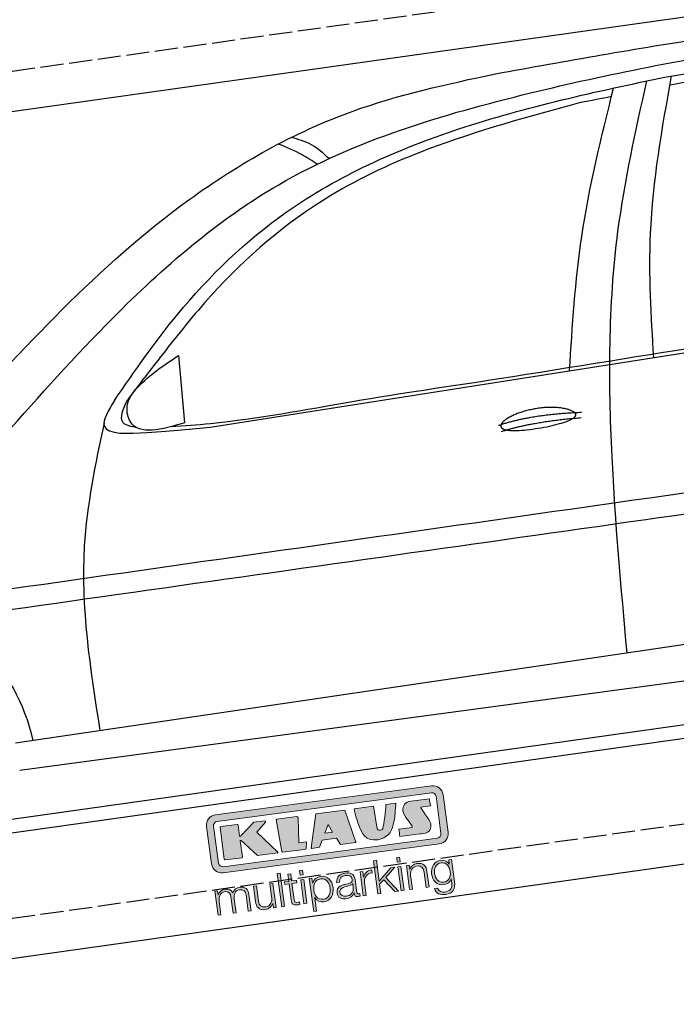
# Model space of a CAD drawing. Extents: x 524 to 6324, y 215 to 5723.
# Tile 3 of 5: x 2002 to 3424, y 1547 to 3680. Entities that reach past the tile are written whole.
import ezdxf

# ---------------------------------------------------------------- set-up
doc = ezdxf.new("R2010")
doc.units = 0
doc.header["$LTSCALE"] = 10
doc.header["$MEASUREMENT"] = 0
doc.linetypes.add('GEN3', pattern=[6.25, 5, -1.25])
doc.layers.get('0').update_dxf_attribs({"linetype": 'CONTINUOUS'})
doc.layers.add('3', color=6, linetype='GEN3')
doc.layers.add('CAR', color=1, linetype='CONTINUOUS')
doc.layers.add('AM_0', color=7, linetype='CONTINUOUS', lineweight=30)
doc.layers.add('Logo', color=7, linetype='CONTINUOUS', lineweight=25)

# ---------------------------------------------------------------- blocks, each defined once
blk = doc.blocks.new('KLAUS')
at = {"layer": 'Logo'}
h = blk.add_hatch(color=8, dxfattribs=at)
h.dxf.hatch_style = 2
edge = h.paths.add_edge_path()
edge.add_spline(control_points=[(3.6, 29.09), (2.88, 29.09), (2.3, 28.51), (2.3, 27.8), (2.3, 27.8), (2.3, 16.11), (2.3, 16.11), (2.3, 15.39), (2.88, 14.81), (3.6, 14.81), (3.6, 14.81), (71.16, 14.81), (71.16, 14.81), (71.88, 14.81), (72.46, 15.39), (72.46, 16.11), (72.46, 16.11), (72.46, 27.8), (72.46, 27.8), (72.46, 28.51), (71.88, 29.09), (71.16, 29.09), (71.16, 29.09), (3.6, 29.09), (3.6, 29.09), (3.6, 29.09), (3.6, 29.09), (3.6, 29.09)], knot_values=[0, 0, 0, 0, 1, 1, 1, 2, 2, 2, 3, 3, 3, 4, 4, 4, 5, 5, 5, 6, 6, 6, 7, 7, 7, 8, 8, 8, 9, 9, 9, 9], degree=3, periodic=0)
edge = h.paths.add_edge_path()
edge.add_spline(control_points=[(3.35, 31.23), (3.35, 31.23), (71.47, 31.23), (71.47, 31.23), (73.26, 31.23), (74.71, 29.77), (74.71, 27.99), (74.71, 27.99), (74.71, 16.17), (74.71, 16.17), (74.71, 14.38), (73.26, 12.93), (71.47, 12.93), (71.47, 12.93), (3.35, 12.93), (3.35, 12.93), (1.56, 12.93), (0.11, 14.38), (0.11, 16.17), (0.11, 16.17), (0.11, 27.99), (0.11, 27.99), (0.11, 29.77), (1.56, 31.23), (3.35, 31.23), (3.35, 31.23), (3.35, 31.23), (3.35, 31.23)], knot_values=[0, 0, 0, 0, 1, 1, 1, 2, 2, 2, 3, 3, 3, 4, 4, 4, 5, 5, 5, 6, 6, 6, 7, 7, 7, 8, 8, 8, 9, 9, 9, 9], degree=3, periodic=0)
h = blk.add_hatch(color=8, dxfattribs=at)
h.dxf.hatch_style = 2
edge = h.paths.add_edge_path()
edge.add_spline(control_points=[(4.5, 27.33), (4.5, 27.33), (9.7, 27.33), (9.7, 27.33), (9.84, 27.33), (9.96, 27.22), (9.96, 27.08), (9.96, 27.08), (9.96, 23.69), (9.96, 23.69), (9.96, 23.69), (9.94, 23.64), (10.04, 23.59), (10.14, 23.53), (10.2, 23.57), (10.2, 23.57), (10.2, 23.57), (10.51, 23.75), (10.51, 23.75), (10.51, 23.75), (14.94, 27.33), (14.94, 27.33), (14.94, 27.33), (18.41, 27.33), (18.41, 27.33), (18.41, 27.33), (18.49, 27.33), (18.56, 27.2), (18.65, 27.04), (18.53, 26.91), (18.53, 26.91), (18.53, 26.91), (15.49, 24.11), (15.49, 24.11), (15.49, 24.11), (21.14, 17.06), (21.14, 17.06), (21.14, 17.06), (21.13, 16.91), (21.13, 16.91), (21.08, 16.84), (20.99, 16.82), (20.99, 16.82), (20.99, 16.82), (14.7, 16.82), (14.7, 16.82), (14.7, 16.82), (10.26, 22.17), (10.26, 22.17), (10.26, 22.17), (10.19, 22.24), (10.08, 22.21), (9.97, 22.18), (9.96, 22.11), (9.96, 22.11), (9.96, 22.11), (9.96, 17.08), (9.96, 17.08), (9.96, 16.94), (9.84, 16.82), (9.7, 16.82), (9.7, 16.82), (4.5, 16.82), (4.5, 16.82), (4.36, 16.82), (4.25, 16.94), (4.25, 17.08), (4.25, 17.08), (4.25, 27.08), (4.25, 27.08), (4.25, 27.22), (4.36, 27.33), (4.5, 27.33), (4.5, 27.33), (4.5, 27.33), (4.5, 27.33)], knot_values=[0, 0, 0, 0, 1, 1, 1, 2, 2, 2, 3, 3, 3, 4, 4, 4, 5, 5, 5, 6, 6, 6, 7, 7, 7, 8, 8, 8, 9, 9, 9, 10, 10, 10, 11, 11, 11, 12, 12, 12, 13, 13, 13, 14, 14, 14, 15, 15, 15, 16, 16, 16, 17, 17, 17, 18, 18, 18, 19, 19, 19, 20, 20, 20, 21, 21, 21, 22, 22, 22, 23, 23, 23, 24, 24, 24, 25, 25, 25, 25], degree=3, periodic=0)
h = blk.add_hatch(color=8, dxfattribs=at)
h.dxf.hatch_style = 2
h.paths.add_polyline_path([(22.42, 17.06), (21.97, 27.15), (22.24, 27.33), (28.55, 27.33), (28.86, 26.97), (28.01, 19.08), (30.26, 19.07), (30.44, 18.95), (30.08, 16.95), (29.49, 16.82), (22.6, 16.82)])
h = blk.add_hatch(color=8, dxfattribs=at)
h.paths.add_polyline_path([(36.52, 21.01), (38.93, 21.01), (37.87, 23.57)])
h.paths.add_polyline_path([(34.52, 27.33), (43.65, 27.33), (45.76, 16.94), (45.57, 16.82), (40.83, 16.82), (39.89, 18.95), (35.42, 18.95), (34.27, 16.82), (31.78, 16.82), (31.66, 17)])
h = blk.add_hatch(color=8, dxfattribs=at)
h.dxf.hatch_style = 2
edge = h.paths.add_edge_path()
edge.add_spline(control_points=[(52.69, 27.32), (52.69, 27.32), (52.88, 20.14), (52.88, 20.14), (53.01, 19.89), (53.2, 19.77), (53.43, 19.71), (53.91, 19.59), (54.43, 19.57), (54.64, 20.03), (55.23, 21.34), (56.27, 25.45), (56.6, 27.33), (56.6, 27.33), (59.77, 27.33), (59.77, 27.33), (58.77, 23.9), (58.56, 16.82), (52.63, 16.76), (48.72, 16.72), (48.01, 19.35), (47.27, 22.24), (46.89, 23.68), (46.54, 27.33), (46.54, 27.33), (46.54, 27.33), (52.69, 27.32), (52.69, 27.32), (52.69, 27.32), (52.69, 27.32), (52.69, 27.32)], knot_values=[0, 0, 0, 0, 1, 1, 1, 2, 2, 2, 3, 3, 3, 4, 4, 4, 5, 5, 5, 6, 6, 6, 7, 7, 7, 8, 8, 8, 9, 9, 9, 10, 10, 10, 10], degree=3, periodic=0)
h = blk.add_hatch(color=8, dxfattribs=at)
h.dxf.hatch_style = 2
edge = h.paths.add_edge_path()
edge.add_spline(control_points=[(64.46, 27.33), (64.46, 27.33), (70.31, 27.33), (70.31, 27.33), (70.31, 26.52), (70.31, 26.02), (70.31, 25.12), (70.31, 25.12), (67.3, 25.12), (67.3, 25.12), (67.24, 25.04), (67.25, 25.11), (67.25, 24.91), (67.25, 24.88), (69.73, 20.38), (69.73, 19.57), (69.73, 16.4), (67.22, 16.81), (65.9, 16.82), (65.9, 16.82), (59.59, 16.82), (59.59, 16.82), (59.59, 17.76), (59.59, 18.23), (59.59, 19.14), (59.59, 19.14), (63.75, 19.14), (63.75, 19.14), (63.82, 19.22), (63.81, 19.11), (63.81, 19.31), (63.81, 20.32), (61.58, 23.06), (61.58, 24.63), (61.58, 26.33), (62.83, 27.34), (64.46, 27.33), (64.46, 27.33), (64.46, 27.33), (64.46, 27.33)], knot_values=[0, 0, 0, 0, 1, 1, 1, 2, 2, 2, 3, 3, 3, 4, 4, 4, 5, 5, 5, 6, 6, 6, 7, 7, 7, 8, 8, 8, 9, 9, 9, 10, 10, 10, 11, 11, 11, 12, 12, 12, 13, 13, 13, 13], degree=3, periodic=0)
h = blk.add_hatch(color=30, dxfattribs=at)
h.dxf.hatch_style = 2
h.paths.add_polyline_path([(20.07, 0), (20.99, 0), (20.99, 10.45), (20.07, 10.45)])
h = blk.add_hatch(color=30, dxfattribs=at)
h.dxf.hatch_style = 2
edge = h.paths.add_edge_path()
edge.add_spline(control_points=[(24.22, 9.82), (24.22, 9.82), (23.3, 9.82), (23.3, 9.82), (23.3, 9.82), (23.3, 7.55), (23.3, 7.55), (23.3, 7.55), (21.98, 7.55), (21.98, 7.55), (21.98, 7.55), (21.98, 6.78), (21.98, 6.78), (21.98, 6.78), (23.3, 6.78), (23.3, 6.78), (23.3, 6.78), (23.3, 1.61), (23.3, 1.61), (23.28, 0.32), (23.71, -0.09), (24.94, -0.09), (25.22, -0.09), (25.48, -0.06), (25.76, -0.06), (25.76, -0.06), (25.76, 0.73), (25.76, 0.73), (25.5, 0.7), (25.23, 0.69), (24.97, 0.69), (24.31, 0.73), (24.22, 1.08), (24.22, 1.68), (24.22, 1.68), (24.22, 6.78), (24.22, 6.78), (24.22, 6.78), (25.76, 6.78), (25.76, 6.78), (25.76, 6.78), (25.76, 7.55), (25.76, 7.55), (25.76, 7.55), (24.22, 7.55), (24.22, 7.55), (24.22, 7.55), (24.22, 9.82), (24.22, 9.82), (24.22, 9.82), (24.22, 9.82), (24.22, 9.82)], knot_values=[0, 0, 0, 0, 1, 1, 1, 2, 2, 2, 3, 3, 3, 4, 4, 4, 5, 5, 5, 6, 6, 6, 7, 7, 7, 8, 8, 8, 9, 9, 9, 10, 10, 10, 11, 11, 11, 12, 12, 12, 13, 13, 13, 14, 14, 14, 15, 15, 15, 16, 16, 16, 17, 17, 17, 17], degree=3, periodic=0)
h = blk.add_hatch(color=30, dxfattribs=at)
h.paths.add_polyline_path([(27.1, 0), (28.03, 0), (28.03, 7.55), (27.1, 7.55)])
h.paths.add_polyline_path([(27.1, 8.98), (28.03, 8.98), (28.03, 10.45), (27.1, 10.45)])
h = blk.add_hatch(color=30, dxfattribs=at)
h.dxf.hatch_style = 2
h.paths.add_polyline_path([(50.4, 0), (51.32, 0), (51.32, 2.87), (52.82, 4.11), (55.8, 0), (56.96, 0), (53.52, 4.76), (56.74, 7.55), (55.51, 7.55), (51.32, 3.89), (51.32, 10.45), (50.4, 10.45)])
h = blk.add_hatch(color=30, dxfattribs=at)
h.paths.add_polyline_path([(57.74, 0), (58.66, 0), (58.66, 7.55), (57.74, 7.55)])
h.paths.add_polyline_path([(57.74, 8.98), (58.66, 8.98), (58.66, 10.45), (57.74, 10.45)])
h = blk.add_hatch(color=30, dxfattribs=at)
h.dxf.hatch_style = 2
edge = h.paths.add_edge_path()
edge.add_spline(control_points=[(0, 0), (0, 0), (0.92, 0), (0.92, 0), (0.92, 0), (0.92, 4.22), (0.92, 4.22), (0.94, 5.8), (1.58, 7), (3.18, 7), (4.35, 7), (4.77, 6.15), (4.76, 5.12), (4.76, 5.12), (4.76, 0), (4.76, 0), (4.76, 0), (5.68, 0), (5.68, 0), (5.68, 0), (5.68, 4.27), (5.68, 4.27), (5.68, 5.68), (6.14, 7), (7.73, 7), (9.05, 7), (9.52, 6.32), (9.52, 5.08), (9.52, 5.08), (9.52, 0), (9.52, 0), (9.52, 0), (10.44, 0), (10.44, 0), (10.44, 0), (10.44, 5.12), (10.44, 5.12), (10.44, 6.91), (9.59, 7.77), (7.94, 7.77), (6.94, 7.77), (5.99, 7.29), (5.54, 6.3), (5.26, 7.29), (4.36, 7.77), (3.37, 7.77), (2.17, 7.77), (1.38, 7.19), (0.89, 6.28), (0.89, 6.28), (0.85, 6.28), (0.85, 6.28), (0.85, 6.28), (0.85, 7.55), (0.85, 7.55), (0.85, 7.55), (0, 7.55), (0, 7.55), (0, 7.55), (0, 0), (0, 0), (0, 0), (0, 0), (0, 0)], knot_values=[0, 0, 0, 0, 1, 1, 1, 2, 2, 2, 3, 3, 3, 4, 4, 4, 5, 5, 5, 6, 6, 6, 7, 7, 7, 8, 8, 8, 9, 9, 9, 10, 10, 10, 11, 11, 11, 12, 12, 12, 13, 13, 13, 14, 14, 14, 15, 15, 15, 16, 16, 16, 17, 17, 17, 18, 18, 18, 19, 19, 19, 20, 20, 20, 21, 21, 21, 21], degree=3, periodic=0)
h = blk.add_hatch(color=30, dxfattribs=at)
h.dxf.hatch_style = 2
edge = h.paths.add_edge_path()
edge.add_spline(control_points=[(18.31, 7.55), (18.31, 7.55), (17.39, 7.55), (17.39, 7.55), (17.39, 7.55), (17.39, 3.59), (17.39, 3.59), (17.39, 2.05), (16.7, 0.56), (15.12, 0.56), (13.66, 0.56), (13.15, 1.27), (13.1, 2.64), (13.1, 2.64), (13.1, 7.55), (13.1, 7.55), (13.1, 7.55), (12.18, 7.55), (12.18, 7.55), (12.18, 7.55), (12.18, 2.65), (12.18, 2.65), (12.18, 0.89), (12.93, -0.22), (14.83, -0.22), (15.96, -0.22), (16.95, 0.35), (17.44, 1.36), (17.44, 1.36), (17.47, 1.36), (17.47, 1.36), (17.47, 1.36), (17.47, 0), (17.47, 0), (17.47, 0), (18.31, 0), (18.31, 0), (18.31, 0), (18.31, 7.55), (18.31, 7.55), (18.31, 7.55), (18.31, 7.55), (18.31, 7.55)], knot_values=[0, 0, 0, 0, 1, 1, 1, 2, 2, 2, 3, 3, 3, 4, 4, 4, 5, 5, 5, 6, 6, 6, 7, 7, 7, 8, 8, 8, 9, 9, 9, 10, 10, 10, 11, 11, 11, 12, 12, 12, 13, 13, 13, 14, 14, 14, 14], degree=3, periodic=0)
h = blk.add_hatch(color=30, dxfattribs=at)
edge = h.paths.add_edge_path()
edge.add_spline(control_points=[(35.84, 3.78), (35.84, 2.21), (35.12, 0.56), (33.37, 0.56), (31.4, 0.56), (30.72, 2.21), (30.72, 3.78), (30.72, 5.49), (31.33, 7), (33.37, 7), (35.12, 7), (35.84, 5.34), (35.84, 3.78), (35.84, 3.78), (35.84, 3.78), (35.84, 3.78)], knot_values=[0, 0, 0, 0, 1, 1, 1, 2, 2, 2, 3, 3, 3, 4, 4, 4, 5, 5, 5, 5], degree=3, periodic=0)
edge = h.paths.add_edge_path()
edge.add_spline(control_points=[(29.79, -2.8), (29.79, -2.8), (30.72, -2.8), (30.72, -2.8), (30.72, -2.8), (30.72, 1.43), (30.72, 1.43), (30.72, 1.43), (30.74, 1.43), (30.74, 1.43), (31.14, 0.35), (32.24, -0.22), (33.37, -0.22), (35.66, -0.22), (36.76, 1.64), (36.76, 3.78), (36.76, 5.91), (35.66, 7.77), (33.37, 7.77), (32.15, 7.77), (31.1, 7.14), (30.67, 6.12), (30.67, 6.12), (30.64, 6.12), (30.64, 6.12), (30.64, 6.12), (30.64, 7.55), (30.64, 7.55), (30.64, 7.55), (29.79, 7.55), (29.79, 7.55), (29.79, 7.55), (29.79, -2.8), (29.79, -2.8), (29.79, -2.8), (29.79, -2.8), (29.79, -2.8)], knot_values=[0, 0, 0, 0, 1, 1, 1, 2, 2, 2, 3, 3, 3, 4, 4, 4, 5, 5, 5, 6, 6, 6, 7, 7, 7, 8, 8, 8, 9, 9, 9, 10, 10, 10, 11, 11, 11, 12, 12, 12, 12], degree=3, periodic=0)
h = blk.add_hatch(color=30, dxfattribs=at)
edge = h.paths.add_edge_path()
edge.add_spline(control_points=[(43.03, 2.93), (43.04, 1.45), (41.8, 0.56), (40.39, 0.56), (39.53, 0.56), (38.71, 1.13), (38.71, 2.05), (38.71, 3.53), (40.66, 3.51), (42.22, 3.79), (42.47, 3.84), (42.88, 3.91), (43, 4.13), (43, 4.13), (43.03, 4.13), (43.03, 4.13), (43.03, 4.13), (43.03, 2.93), (43.03, 2.93), (43.03, 2.93), (43.03, 2.93), (43.03, 2.93)], knot_values=[0, 0, 0, 0, 1, 1, 1, 2, 2, 2, 3, 3, 3, 4, 4, 4, 5, 5, 5, 6, 6, 6, 7, 7, 7, 7], degree=3, periodic=0)
edge = h.paths.add_edge_path()
edge.add_spline(control_points=[(39.03, 5.24), (39.06, 6.47), (39.91, 7), (41.05, 7), (42.14, 7), (43.03, 6.69), (43.03, 5.45), (43.03, 4.61), (42.6, 4.51), (41.84, 4.42), (39.85, 4.19), (37.79, 4.11), (37.79, 1.99), (37.79, 0.47), (38.93, -0.22), (40.32, -0.22), (41.77, -0.22), (42.43, 0.34), (43.07, 1.32), (43.07, 1.32), (43.1, 1.32), (43.1, 1.32), (43.1, 0.53), (43.25, 0), (44.19, 0), (44.43, 0), (44.58, 0.01), (44.79, 0.06), (44.79, 0.06), (44.79, 0.83), (44.79, 0.83), (44.71, 0.81), (44.6, 0.78), (44.49, 0.78), (44.13, 0.78), (43.95, 0.98), (43.95, 1.33), (43.95, 1.33), (43.95, 5.34), (43.95, 5.34), (43.95, 7.36), (42.5, 7.77), (41.17, 7.77), (39.44, 7.77), (38.2, 7.01), (38.11, 5.24), (38.11, 5.24), (39.03, 5.24), (39.03, 5.24), (39.03, 5.24), (39.03, 5.24), (39.03, 5.24)], knot_values=[0, 0, 0, 0, 1, 1, 1, 2, 2, 2, 3, 3, 3, 4, 4, 4, 5, 5, 5, 6, 6, 6, 7, 7, 7, 8, 8, 8, 9, 9, 9, 10, 10, 10, 11, 11, 11, 12, 12, 12, 13, 13, 13, 14, 14, 14, 15, 15, 15, 16, 16, 16, 17, 17, 17, 17], degree=3, periodic=0)
h = blk.add_hatch(color=30, dxfattribs=at)
h.dxf.hatch_style = 2
edge = h.paths.add_edge_path()
edge.add_spline(control_points=[(45.79, 0), (45.79, 0), (46.71, 0), (46.71, 0), (46.71, 0), (46.71, 4.03), (46.71, 4.03), (46.71, 5.59), (47.85, 6.82), (49.52, 6.73), (49.52, 6.73), (49.52, 7.66), (49.52, 7.66), (48.16, 7.72), (47.14, 7), (46.67, 5.78), (46.67, 5.78), (46.64, 5.78), (46.64, 5.78), (46.64, 5.78), (46.64, 7.55), (46.64, 7.55), (46.64, 7.55), (45.79, 7.55), (45.79, 7.55), (45.79, 7.55), (45.79, 0), (45.79, 0), (45.79, 0), (45.79, 0), (45.79, 0)], knot_values=[0, 0, 0, 0, 1, 1, 1, 2, 2, 2, 3, 3, 3, 4, 4, 4, 5, 5, 5, 6, 6, 6, 7, 7, 7, 8, 8, 8, 9, 9, 9, 10, 10, 10, 10], degree=3, periodic=0)
h = blk.add_hatch(color=30, dxfattribs=at)
h.dxf.hatch_style = 2
edge = h.paths.add_edge_path()
edge.add_spline(control_points=[(60.41, 0), (60.41, 0), (61.33, 0), (61.33, 0), (61.33, 0), (61.33, 4.41), (61.33, 4.41), (61.36, 5.89), (62.24, 7), (63.7, 7), (65.2, 7), (65.62, 6.02), (65.62, 4.71), (65.62, 4.71), (65.62, 0), (65.62, 0), (65.62, 0), (66.54, 0), (66.54, 0), (66.54, 0), (66.54, 4.86), (66.54, 4.86), (66.54, 6.66), (65.9, 7.77), (63.78, 7.77), (62.71, 7.77), (61.7, 7.16), (61.36, 6.25), (61.36, 6.25), (61.33, 6.25), (61.33, 6.25), (61.33, 6.25), (61.33, 7.55), (61.33, 7.55), (61.33, 7.55), (60.41, 7.55), (60.41, 7.55), (60.41, 7.55), (60.41, 0), (60.41, 0), (60.41, 0), (60.41, 0), (60.41, 0)], knot_values=[0, 0, 0, 0, 1, 1, 1, 2, 2, 2, 3, 3, 3, 4, 4, 4, 5, 5, 5, 6, 6, 6, 7, 7, 7, 8, 8, 8, 9, 9, 9, 10, 10, 10, 11, 11, 11, 12, 12, 12, 13, 13, 13, 14, 14, 14, 14], degree=3, periodic=0)
h = blk.add_hatch(color=30, dxfattribs=at)
edge = h.paths.add_edge_path()
edge.add_spline(control_points=[(71.32, 0.86), (69.62, 0.86), (68.83, 2.34), (68.83, 3.86), (68.83, 5.43), (69.56, 7), (71.32, 7), (73.06, 7), (73.75, 5.34), (73.75, 3.86), (73.75, 2.33), (72.91, 0.86), (71.32, 0.86), (71.32, 0.86), (71.32, 0.86), (71.32, 0.86)], knot_values=[0, 0, 0, 0, 1, 1, 1, 2, 2, 2, 3, 3, 3, 4, 4, 4, 5, 5, 5, 5], degree=3, periodic=0)
edge = h.paths.add_edge_path()
edge.add_spline(control_points=[(74.67, 7.55), (74.67, 7.55), (73.75, 7.55), (73.75, 7.55), (73.75, 7.55), (73.75, 6.25), (73.75, 6.25), (73.75, 6.25), (73.72, 6.25), (73.72, 6.25), (73.35, 7.09), (72.41, 7.77), (71.32, 7.77), (69.13, 7.77), (67.9, 6.05), (67.9, 3.97), (67.9, 1.82), (68.9, 0.09), (71.32, 0.09), (72.4, 0.09), (73.29, 0.72), (73.72, 1.64), (73.72, 1.64), (73.75, 1.64), (73.75, 1.64), (73.75, 1.64), (73.75, 0.61), (73.75, 0.61), (73.75, -1.23), (73.01, -2.24), (71.32, -2.24), (70.29, -2.24), (69.31, -1.85), (69.1, -0.73), (69.1, -0.73), (68.18, -0.73), (68.18, -0.73), (68.31, -2.34), (69.81, -3.02), (71.32, -3.02), (73.79, -3.02), (74.65, -1.64), (74.67, 0.61), (74.67, 0.61), (74.67, 7.55), (74.67, 7.55), (74.67, 7.55), (74.67, 7.55), (74.67, 7.55)], knot_values=[0, 0, 0, 0, 1, 1, 1, 2, 2, 2, 3, 3, 3, 4, 4, 4, 5, 5, 5, 6, 6, 6, 7, 7, 7, 8, 8, 8, 9, 9, 9, 10, 10, 10, 11, 11, 11, 12, 12, 12, 13, 13, 13, 14, 14, 14, 15, 15, 15, 16, 16, 16, 16], degree=3, periodic=0)
at = {"layer": 'Logo', "lineweight": 0}
for points in [[(22.42, 17.06), (21.97, 27.15), (22.24, 27.33), (28.55, 27.33), (28.86, 26.97), (28.01, 19.08), (30.26, 19.07), (30.44, 18.95), (30.08, 16.95), (29.49, 16.82), (22.6, 16.82), (22.42, 17.06), (22.42, 17.06)], [(34.52, 27.33), (43.65, 27.33), (45.76, 16.94), (45.57, 16.82), (40.83, 16.82), (39.89, 18.95), (35.42, 18.95), (34.27, 16.82), (31.78, 16.82), (31.66, 17), (34.52, 27.33), (34.52, 27.33)], [(36.52, 21.01), (38.93, 21.01), (37.87, 23.57), (36.52, 21.01), (36.52, 21.01)], [(20.07, 0), (20.99, 0), (20.99, 10.45), (20.07, 10.45), (20.07, 0), (20.07, 0)], [(27.1, 8.98), (28.03, 8.98), (28.03, 10.45), (27.1, 10.45), (27.1, 8.98), (27.1, 8.98)], [(50.4, 0), (51.32, 0), (51.32, 2.87), (52.82, 4.11), (55.8, 0), (56.96, 0), (53.52, 4.76), (56.74, 7.55), (55.51, 7.55), (51.32, 3.89), (51.32, 10.45), (50.4, 10.45), (50.4, 0), (50.4, 0)], [(57.74, 8.98), (58.66, 8.98), (58.66, 10.45), (57.74, 10.45), (57.74, 8.98), (57.74, 8.98)], [(27.1, 0), (28.03, 0), (28.03, 7.55), (27.1, 7.55), (27.1, 0), (27.1, 0)], [(57.74, 0), (58.66, 0), (58.66, 7.55), (57.74, 7.55), (57.74, 0), (57.74, 0)]]:
    blk.add_lwpolyline(points, dxfattribs=at)
for points, knots in [([(3.35, 31.23), (3.35, 31.23), (71.47, 31.23), (71.47, 31.23), (73.26, 31.23), (74.71, 29.77), (74.71, 27.99), (74.71, 27.99), (74.71, 16.17), (74.71, 16.17), (74.71, 14.38), (73.26, 12.93), (71.47, 12.93), (71.47, 12.93), (3.35, 12.93), (3.35, 12.93), (1.56, 12.93), (0.11, 14.38), (0.11, 16.17), (0.11, 16.17), (0.11, 27.99), (0.11, 27.99), (0.11, 29.77), (1.56, 31.23), (3.35, 31.23), (3.35, 31.23), (3.35, 31.23), (3.35, 31.23)], [0, 0, 0, 0, 1, 1, 1, 2, 2, 2, 3, 3, 3, 4, 4, 4, 5, 5, 5, 6, 6, 6, 7, 7, 7, 8, 8, 8, 9, 9, 9, 9]), ([(3.6, 29.09), (2.88, 29.09), (2.3, 28.51), (2.3, 27.8), (2.3, 27.8), (2.3, 16.11), (2.3, 16.11), (2.3, 15.39), (2.88, 14.81), (3.6, 14.81), (3.6, 14.81), (71.16, 14.81), (71.16, 14.81), (71.88, 14.81), (72.46, 15.39), (72.46, 16.11), (72.46, 16.11), (72.46, 27.8), (72.46, 27.8), (72.46, 28.51), (71.88, 29.09), (71.16, 29.09), (71.16, 29.09), (3.6, 29.09), (3.6, 29.09), (3.6, 29.09), (3.6, 29.09), (3.6, 29.09)], [0, 0, 0, 0, 1, 1, 1, 2, 2, 2, 3, 3, 3, 4, 4, 4, 5, 5, 5, 6, 6, 6, 7, 7, 7, 8, 8, 8, 9, 9, 9, 9]), ([(4.5, 27.33), (4.5, 27.33), (9.7, 27.33), (9.7, 27.33), (9.84, 27.33), (9.96, 27.22), (9.96, 27.08), (9.96, 27.08), (9.96, 23.69), (9.96, 23.69), (9.96, 23.69), (9.94, 23.64), (10.04, 23.59), (10.14, 23.53), (10.2, 23.57), (10.2, 23.57), (10.2, 23.57), (10.51, 23.75), (10.51, 23.75), (10.51, 23.75), (14.94, 27.33), (14.94, 27.33), (14.94, 27.33), (18.41, 27.33), (18.41, 27.33), (18.41, 27.33), (18.49, 27.33), (18.56, 27.2), (18.65, 27.04), (18.53, 26.91), (18.53, 26.91), (18.53, 26.91), (15.49, 24.11), (15.49, 24.11), (15.49, 24.11), (21.14, 17.06), (21.14, 17.06), (21.14, 17.06), (21.13, 16.91), (21.13, 16.91), (21.08, 16.84), (20.99, 16.82), (20.99, 16.82), (20.99, 16.82), (14.7, 16.82), (14.7, 16.82), (14.7, 16.82), (10.26, 22.17), (10.26, 22.17), (10.26, 22.17), (10.19, 22.24), (10.08, 22.21), (9.97, 22.18), (9.96, 22.11), (9.96, 22.11), (9.96, 22.11), (9.96, 17.08), (9.96, 17.08), (9.96, 16.94), (9.84, 16.82), (9.7, 16.82), (9.7, 16.82), (4.5, 16.82), (4.5, 16.82), (4.36, 16.82), (4.25, 16.94), (4.25, 17.08), (4.25, 17.08), (4.25, 27.08), (4.25, 27.08), (4.25, 27.22), (4.36, 27.33), (4.5, 27.33), (4.5, 27.33), (4.5, 27.33), (4.5, 27.33)], [0, 0, 0, 0, 1, 1, 1, 2, 2, 2, 3, 3, 3, 4, 4, 4, 5, 5, 5, 6, 6, 6, 7, 7, 7, 8, 8, 8, 9, 9, 9, 10, 10, 10, 11, 11, 11, 12, 12, 12, 13, 13, 13, 14, 14, 14, 15, 15, 15, 16, 16, 16, 17, 17, 17, 18, 18, 18, 19, 19, 19, 20, 20, 20, 21, 21, 21, 22, 22, 22, 23, 23, 23, 24, 24, 24, 25, 25, 25, 25]), ([(52.69, 27.32), (52.69, 27.32), (52.88, 20.14), (52.88, 20.14), (53.01, 19.89), (53.2, 19.77), (53.43, 19.71), (53.91, 19.59), (54.43, 19.57), (54.64, 20.03), (55.23, 21.34), (56.27, 25.45), (56.6, 27.33), (56.6, 27.33), (59.77, 27.33), (59.77, 27.33), (58.77, 23.9), (58.56, 16.82), (52.63, 16.76), (48.72, 16.72), (48.01, 19.35), (47.27, 22.24), (46.89, 23.68), (46.54, 27.33), (46.54, 27.33), (46.54, 27.33), (52.69, 27.32), (52.69, 27.32), (52.69, 27.32), (52.69, 27.32), (52.69, 27.32)], [0, 0, 0, 0, 1, 1, 1, 2, 2, 2, 3, 3, 3, 4, 4, 4, 5, 5, 5, 6, 6, 6, 7, 7, 7, 8, 8, 8, 9, 9, 9, 10, 10, 10, 10]), ([(64.46, 27.33), (64.46, 27.33), (70.31, 27.33), (70.31, 27.33), (70.31, 26.52), (70.31, 26.02), (70.31, 25.12), (70.31, 25.12), (67.3, 25.12), (67.3, 25.12), (67.24, 25.04), (67.25, 25.11), (67.25, 24.91), (67.25, 24.88), (69.73, 20.38), (69.73, 19.57), (69.73, 16.4), (67.22, 16.81), (65.9, 16.82), (65.9, 16.82), (59.59, 16.82), (59.59, 16.82), (59.59, 17.76), (59.59, 18.23), (59.59, 19.14), (59.59, 19.14), (63.75, 19.14), (63.75, 19.14), (63.82, 19.22), (63.81, 19.11), (63.81, 19.31), (63.81, 20.32), (61.58, 23.06), (61.58, 24.63), (61.58, 26.33), (62.83, 27.34), (64.46, 27.33), (64.46, 27.33), (64.46, 27.33), (64.46, 27.33)], [0, 0, 0, 0, 1, 1, 1, 2, 2, 2, 3, 3, 3, 4, 4, 4, 5, 5, 5, 6, 6, 6, 7, 7, 7, 8, 8, 8, 9, 9, 9, 10, 10, 10, 11, 11, 11, 12, 12, 12, 13, 13, 13, 13]), ([(24.22, 9.82), (24.22, 9.82), (23.3, 9.82), (23.3, 9.82), (23.3, 9.82), (23.3, 7.55), (23.3, 7.55), (23.3, 7.55), (21.98, 7.55), (21.98, 7.55), (21.98, 7.55), (21.98, 6.78), (21.98, 6.78), (21.98, 6.78), (23.3, 6.78), (23.3, 6.78), (23.3, 6.78), (23.3, 1.61), (23.3, 1.61), (23.28, 0.32), (23.71, -0.09), (24.94, -0.09), (25.22, -0.09), (25.48, -0.06), (25.76, -0.06), (25.76, -0.06), (25.76, 0.73), (25.76, 0.73), (25.5, 0.7), (25.23, 0.69), (24.97, 0.69), (24.31, 0.73), (24.22, 1.08), (24.22, 1.68), (24.22, 1.68), (24.22, 6.78), (24.22, 6.78), (24.22, 6.78), (25.76, 6.78), (25.76, 6.78), (25.76, 6.78), (25.76, 7.55), (25.76, 7.55), (25.76, 7.55), (24.22, 7.55), (24.22, 7.55), (24.22, 7.55), (24.22, 9.82), (24.22, 9.82), (24.22, 9.82), (24.22, 9.82), (24.22, 9.82)], [0, 0, 0, 0, 1, 1, 1, 2, 2, 2, 3, 3, 3, 4, 4, 4, 5, 5, 5, 6, 6, 6, 7, 7, 7, 8, 8, 8, 9, 9, 9, 10, 10, 10, 11, 11, 11, 12, 12, 12, 13, 13, 13, 14, 14, 14, 15, 15, 15, 16, 16, 16, 17, 17, 17, 17]), ([(0, 0), (0, 0), (0.92, 0), (0.92, 0), (0.92, 0), (0.92, 4.22), (0.92, 4.22), (0.94, 5.8), (1.58, 7), (3.18, 7), (4.35, 7), (4.77, 6.15), (4.76, 5.12), (4.76, 5.12), (4.76, 0), (4.76, 0), (4.76, 0), (5.68, 0), (5.68, 0), (5.68, 0), (5.68, 4.27), (5.68, 4.27), (5.68, 5.68), (6.14, 7), (7.73, 7), (9.05, 7), (9.52, 6.32), (9.52, 5.08), (9.52, 5.08), (9.52, 0), (9.52, 0), (9.52, 0), (10.44, 0), (10.44, 0), (10.44, 0), (10.44, 5.12), (10.44, 5.12), (10.44, 6.91), (9.59, 7.77), (7.94, 7.77), (6.94, 7.77), (5.99, 7.29), (5.54, 6.3), (5.26, 7.29), (4.36, 7.77), (3.37, 7.77), (2.17, 7.77), (1.38, 7.19), (0.89, 6.28), (0.89, 6.28), (0.85, 6.28), (0.85, 6.28), (0.85, 6.28), (0.85, 7.55), (0.85, 7.55), (0.85, 7.55), (0, 7.55), (0, 7.55), (0, 7.55), (0, 0), (0, 0), (0, 0), (0, 0), (0, 0)], [0, 0, 0, 0, 1, 1, 1, 2, 2, 2, 3, 3, 3, 4, 4, 4, 5, 5, 5, 6, 6, 6, 7, 7, 7, 8, 8, 8, 9, 9, 9, 10, 10, 10, 11, 11, 11, 12, 12, 12, 13, 13, 13, 14, 14, 14, 15, 15, 15, 16, 16, 16, 17, 17, 17, 18, 18, 18, 19, 19, 19, 20, 20, 20, 21, 21, 21, 21]), ([(18.31, 7.55), (18.31, 7.55), (17.39, 7.55), (17.39, 7.55), (17.39, 7.55), (17.39, 3.59), (17.39, 3.59), (17.39, 2.05), (16.7, 0.56), (15.12, 0.56), (13.66, 0.56), (13.15, 1.27), (13.1, 2.64), (13.1, 2.64), (13.1, 7.55), (13.1, 7.55), (13.1, 7.55), (12.18, 7.55), (12.18, 7.55), (12.18, 7.55), (12.18, 2.65), (12.18, 2.65), (12.18, 0.89), (12.93, -0.22), (14.83, -0.22), (15.96, -0.22), (16.95, 0.35), (17.44, 1.36), (17.44, 1.36), (17.47, 1.36), (17.47, 1.36), (17.47, 1.36), (17.47, 0), (17.47, 0), (17.47, 0), (18.31, 0), (18.31, 0), (18.31, 0), (18.31, 7.55), (18.31, 7.55), (18.31, 7.55), (18.31, 7.55), (18.31, 7.55)], [0, 0, 0, 0, 1, 1, 1, 2, 2, 2, 3, 3, 3, 4, 4, 4, 5, 5, 5, 6, 6, 6, 7, 7, 7, 8, 8, 8, 9, 9, 9, 10, 10, 10, 11, 11, 11, 12, 12, 12, 13, 13, 13, 14, 14, 14, 14]), ([(29.79, -2.8), (29.79, -2.8), (30.72, -2.8), (30.72, -2.8), (30.72, -2.8), (30.72, 1.43), (30.72, 1.43), (30.72, 1.43), (30.74, 1.43), (30.74, 1.43), (31.14, 0.35), (32.24, -0.22), (33.37, -0.22), (35.66, -0.22), (36.76, 1.64), (36.76, 3.78), (36.76, 5.91), (35.66, 7.77), (33.37, 7.77), (32.15, 7.77), (31.1, 7.14), (30.67, 6.12), (30.67, 6.12), (30.64, 6.12), (30.64, 6.12), (30.64, 6.12), (30.64, 7.55), (30.64, 7.55), (30.64, 7.55), (29.79, 7.55), (29.79, 7.55), (29.79, 7.55), (29.79, -2.8), (29.79, -2.8), (29.79, -2.8), (29.79, -2.8), (29.79, -2.8)], [0, 0, 0, 0, 1, 1, 1, 2, 2, 2, 3, 3, 3, 4, 4, 4, 5, 5, 5, 6, 6, 6, 7, 7, 7, 8, 8, 8, 9, 9, 9, 10, 10, 10, 11, 11, 11, 12, 12, 12, 12]), ([(35.84, 3.78), (35.84, 2.21), (35.12, 0.56), (33.37, 0.56), (31.4, 0.56), (30.72, 2.21), (30.72, 3.78), (30.72, 5.49), (31.33, 7), (33.37, 7), (35.12, 7), (35.84, 5.34), (35.84, 3.78), (35.84, 3.78), (35.84, 3.78), (35.84, 3.78)], [0, 0, 0, 0, 1, 1, 1, 2, 2, 2, 3, 3, 3, 4, 4, 4, 5, 5, 5, 5]), ([(39.03, 5.24), (39.06, 6.47), (39.91, 7), (41.05, 7), (42.14, 7), (43.03, 6.69), (43.03, 5.45), (43.03, 4.61), (42.6, 4.51), (41.84, 4.42), (39.85, 4.19), (37.79, 4.11), (37.79, 1.99), (37.79, 0.47), (38.93, -0.22), (40.32, -0.22), (41.77, -0.22), (42.43, 0.34), (43.07, 1.32), (43.07, 1.32), (43.1, 1.32), (43.1, 1.32), (43.1, 0.53), (43.25, 0), (44.19, 0), (44.43, 0), (44.58, 0.01), (44.79, 0.06), (44.79, 0.06), (44.79, 0.83), (44.79, 0.83), (44.71, 0.81), (44.6, 0.78), (44.49, 0.78), (44.13, 0.78), (43.95, 0.98), (43.95, 1.33), (43.95, 1.33), (43.95, 5.34), (43.95, 5.34), (43.95, 7.36), (42.5, 7.77), (41.17, 7.77), (39.44, 7.77), (38.2, 7.01), (38.11, 5.24), (38.11, 5.24), (39.03, 5.24), (39.03, 5.24), (39.03, 5.24), (39.03, 5.24), (39.03, 5.24)], [0, 0, 0, 0, 1, 1, 1, 2, 2, 2, 3, 3, 3, 4, 4, 4, 5, 5, 5, 6, 6, 6, 7, 7, 7, 8, 8, 8, 9, 9, 9, 10, 10, 10, 11, 11, 11, 12, 12, 12, 13, 13, 13, 14, 14, 14, 15, 15, 15, 16, 16, 16, 17, 17, 17, 17]), ([(45.79, 0), (45.79, 0), (46.71, 0), (46.71, 0), (46.71, 0), (46.71, 4.03), (46.71, 4.03), (46.71, 5.59), (47.85, 6.82), (49.52, 6.73), (49.52, 6.73), (49.52, 7.66), (49.52, 7.66), (48.16, 7.72), (47.14, 7), (46.67, 5.78), (46.67, 5.78), (46.64, 5.78), (46.64, 5.78), (46.64, 5.78), (46.64, 7.55), (46.64, 7.55), (46.64, 7.55), (45.79, 7.55), (45.79, 7.55), (45.79, 7.55), (45.79, 0), (45.79, 0), (45.79, 0), (45.79, 0), (45.79, 0)], [0, 0, 0, 0, 1, 1, 1, 2, 2, 2, 3, 3, 3, 4, 4, 4, 5, 5, 5, 6, 6, 6, 7, 7, 7, 8, 8, 8, 9, 9, 9, 10, 10, 10, 10]), ([(60.41, 0), (60.41, 0), (61.33, 0), (61.33, 0), (61.33, 0), (61.33, 4.41), (61.33, 4.41), (61.36, 5.89), (62.24, 7), (63.7, 7), (65.2, 7), (65.62, 6.02), (65.62, 4.71), (65.62, 4.71), (65.62, 0), (65.62, 0), (65.62, 0), (66.54, 0), (66.54, 0), (66.54, 0), (66.54, 4.86), (66.54, 4.86), (66.54, 6.66), (65.9, 7.77), (63.78, 7.77), (62.71, 7.77), (61.7, 7.16), (61.36, 6.25), (61.36, 6.25), (61.33, 6.25), (61.33, 6.25), (61.33, 6.25), (61.33, 7.55), (61.33, 7.55), (61.33, 7.55), (60.41, 7.55), (60.41, 7.55), (60.41, 7.55), (60.41, 0), (60.41, 0), (60.41, 0), (60.41, 0), (60.41, 0)], [0, 0, 0, 0, 1, 1, 1, 2, 2, 2, 3, 3, 3, 4, 4, 4, 5, 5, 5, 6, 6, 6, 7, 7, 7, 8, 8, 8, 9, 9, 9, 10, 10, 10, 11, 11, 11, 12, 12, 12, 13, 13, 13, 14, 14, 14, 14]), ([(74.67, 7.55), (74.67, 7.55), (73.75, 7.55), (73.75, 7.55), (73.75, 7.55), (73.75, 6.25), (73.75, 6.25), (73.75, 6.25), (73.72, 6.25), (73.72, 6.25), (73.35, 7.09), (72.41, 7.77), (71.32, 7.77), (69.13, 7.77), (67.9, 6.05), (67.9, 3.97), (67.9, 1.82), (68.9, 0.09), (71.32, 0.09), (72.4, 0.09), (73.29, 0.72), (73.72, 1.64), (73.72, 1.64), (73.75, 1.64), (73.75, 1.64), (73.75, 1.64), (73.75, 0.61), (73.75, 0.61), (73.75, -1.23), (73.01, -2.24), (71.32, -2.24), (70.29, -2.24), (69.31, -1.85), (69.1, -0.73), (69.1, -0.73), (68.18, -0.73), (68.18, -0.73), (68.31, -2.34), (69.81, -3.02), (71.32, -3.02), (73.79, -3.02), (74.65, -1.64), (74.67, 0.61), (74.67, 0.61), (74.67, 7.55), (74.67, 7.55), (74.67, 7.55), (74.67, 7.55), (74.67, 7.55)], [0, 0, 0, 0, 1, 1, 1, 2, 2, 2, 3, 3, 3, 4, 4, 4, 5, 5, 5, 6, 6, 6, 7, 7, 7, 8, 8, 8, 9, 9, 9, 10, 10, 10, 11, 11, 11, 12, 12, 12, 13, 13, 13, 14, 14, 14, 15, 15, 15, 16, 16, 16, 16]), ([(71.32, 0.86), (69.62, 0.86), (68.83, 2.34), (68.83, 3.86), (68.83, 5.43), (69.56, 7), (71.32, 7), (73.06, 7), (73.75, 5.34), (73.75, 3.86), (73.75, 2.33), (72.91, 0.86), (71.32, 0.86), (71.32, 0.86), (71.32, 0.86), (71.32, 0.86)], [0, 0, 0, 0, 1, 1, 1, 2, 2, 2, 3, 3, 3, 4, 4, 4, 5, 5, 5, 5]), ([(43.03, 2.93), (43.04, 1.45), (41.8, 0.56), (40.39, 0.56), (39.53, 0.56), (38.71, 1.13), (38.71, 2.05), (38.71, 3.53), (40.66, 3.51), (42.22, 3.79), (42.47, 3.84), (42.88, 3.91), (43, 4.13), (43, 4.13), (43.03, 4.13), (43.03, 4.13), (43.03, 4.13), (43.03, 2.93), (43.03, 2.93), (43.03, 2.93), (43.03, 2.93), (43.03, 2.93)], [0, 0, 0, 0, 1, 1, 1, 2, 2, 2, 3, 3, 3, 4, 4, 4, 5, 5, 5, 6, 6, 6, 7, 7, 7, 7])]:
    blk.add_open_spline(points, degree=3, knots=knots, dxfattribs=at)
blk = doc.blocks.new('EG_car')
at = {"layer": 'CAR'}
for p, q in [((45061.6, 4531.7), (46636.2, 4778.9)), ((44993, 4686.8), (45006.4, 4540.9)), ((44640.5, 3847.7), (46613.9, 4138.9)), ((44649.3, 3788.6), (46624.9, 4054.7))]:
    blk.add_line(p, q, dxfattribs=at)
blk.add_arc((44267.4, 3762.3), 420.7, 12.4782, 142.9782, dxfattribs=at)
for points, degree, knots in [([(45679.6, 5297.1), (45832.8, 5324.7), (46150.2, 5381.9), (46470.4, 5420.4), (46636.2, 5440.1)], 3, [0, 0, 0, 0, 466.632282, 967.371588, 967.371588, 967.371588, 967.371588]), ([(44615.4, 4513.3), (44692.2, 4599.4), (44871, 4800.1), (45226.4, 5109.2), (45736.2, 5259.5), (46216.5, 5354.4), (46512.7, 5385.9), (46636.2, 5398.7)], 3, [0, 0, 0, 0, 346.68192, 807.884848, 1388.232006, 1908.996141, 2281.102326, 2281.102326, 2281.102326, 2281.102326]), ([(46050.2, 5290.8), (46170.3, 5309.5), (46365.3, 5340), (46560.7, 5368.7), (46636.2, 5377.3)], 3, [0, 0, 0, 0, 364.415294, 592.333037, 592.333037, 592.333037, 592.333037]), ([(46636.2, 5364.9), (46623.5, 5363.7), (46464.7, 5348), (46272.1, 5313.1), (46092.7, 5278.9), (46057.6, 5272.1)], 3, [196.455824, 196.455824, 196.455824, 196.455824, 234.842737, 675.336927, 782.526221, 782.526221, 782.526221, 782.526221]), ([(44491.5, 4519.5), (44655.3, 4700.6), (44909.5, 4981.6), (45338.5, 5223.7), (45574.8, 5274.6), (45679.6, 5297.1)], 3, [0, 0, 0, 0, 727.920781, 1130.082198, 1450.622154, 1450.622154, 1450.622154, 1450.622154]), ([(44854.6, 4589.7), (44898.5, 4653.1), (45003.5, 4805), (45239.8, 5032.6), (45612.4, 5197.7), (45899, 5258.6), (46050.2, 5290.8)], 3, [0, 0, 0, 0, 231.40141, 553.995069, 969.143657, 1432.987613, 1432.987613, 1432.987613, 1432.987613]), ([(46022.7, 4682.6), (46017.2, 4772.2), (46004.7, 4976.9), (46040.9, 5178.9), (46061.3, 5292.5)], 3, [0, 0, 0, 0, 268.372728, 613.019755, 613.019755, 613.019755, 613.019755]), ([(45964.8, 4043.1), (45952, 4184.6), (45924.7, 4487.8), (45924, 4906.4), (45983.6, 5173.6), (46007.8, 5281.7)], 3, [0, 0, 0, 0, 426.563346, 914.171926, 1245.997244, 1245.997244, 1245.997244, 1245.997244]), ([(45840.3, 4654), (45846.4, 4751.2), (45859.3, 4958.1), (45909.2, 5159.4), (45935.6, 5266.1)], 3, [0, 0, 0, 0, 291.549873, 620.666388, 620.666388, 620.666388, 620.666388]), ([(45864.3, 5234.6), (45752.9, 5204.5), (45566.2, 5154.1), (45286.4, 5026.3), (45096.6, 4863.7), (44966.5, 4700), (44907.7, 4623.5), (44882.5, 4590.7)], 3, [0, 0, 0, 0, 345.952761, 579.243774, 917.237575, 1082.226642, 1206.634395, 1206.634395, 1206.634395, 1206.634395]), ([(45293.6, 5101.1), (45283.1, 5108.1), (45256.6, 5125.8), (45227.1, 5137.7), (45209.4, 5144.9)], 3, [0, 0, 0, 0, 37.991042, 95.125052, 95.125052, 95.125052, 95.125052]), ([(45319.4, 5113.3), (45307.4, 5124.4), (45283.7, 5146.4), (45252.6, 5154.9), (45237.3, 5159.1)], 3, [0, 0, 0, 0, 48.42186, 95.237432, 95.237432, 95.237432, 95.237432]), ([(45006.4, 4540.9), (44957.2, 4526.6), (44894.5, 4508.5), (44875.9, 4585), (44920.7, 4638.9), (44964.6, 4668), (44993, 4686.8)], 3, [0, 0, 0, 0, 117.404658, 149.518913, 206.346853, 310.042655, 310.042655, 310.042655, 310.042655]), ([(44977.1, 4532.7), (45005.5, 4534.6), (45137.2, 4544.7), (45373, 4590), (45581.8, 4621), (45688.1, 4636.8)], 3, [54.987133, 54.987133, 54.987133, 54.987133, 140.428, 451.309134, 773.824251, 773.824251, 773.824251, 773.824251]), ([(44854.6, 4589.7), (44841.6, 4568.2), (44808.4, 4513.1), (44955.2, 4521.5), (45021.9, 4527.9), (45061.6, 4531.7)], 3, [0, 0, 0, 0, 59.598575, 152.976513, 290.22378, 290.22378, 290.22378, 290.22378]), ([(44902.9, 4530.4), (44890.8, 4532.7), (44859.5, 4538.9), (44873.7, 4571), (44882.5, 4590.7)], 3, [0, 0, 0, 0, 31.398039, 81.527469, 81.527469, 81.527469, 81.527469]), ([(45691.7, 4533), (45690, 4541.2), (45709.2, 4559.6), (45789.3, 4588.3), (45885.2, 4565.1), (45860.2, 4541.4), (45718.3, 4516.4), (45693.5, 4524.9), (45691.7, 4533)], 5, [0, 0, 0, 0, 0, 0, 0.300106, 0.500106, 0.700106, 1, 1, 1, 1, 1, 1]), ([(44831.9, 4540.3), (44813.2, 4451.6), (44767, 4231.3), (44802, 4008), (44822.9, 3874.6)], 3, [0, 0, 0, 0, 269.946467, 670.500177, 670.500177, 670.500177, 670.500177])]:
    blk.add_open_spline(points, degree=degree, knots=knots, dxfattribs=at)
for points, degree in [([(45931, 5247.6), (45908.8, 5243.3), (45886.6, 5238.9), (45864.3, 5234.6)], 3), ([(45688.1, 4636.8), (46004.1, 4687.6), (46320.2, 4738.4), (46636.2, 4789.3)], 3), ([(45686.4, 4535.6), (45759.6, 4560.3), (45866.1, 4563.9)], 2), ([(45692.9, 4522.4), (45764.9, 4544.7), (45865.3, 4552.2)], 2), ([(44425.1, 4152.4), (45162.1, 4257.4), (45899.2, 4362.4), (46636.2, 4467.5)], 3), ([(46636.2, 4420.5), (45922.2, 4319.2), (45208.2, 4218), (44494.2, 4116.7)], 3)]:
    blk.add_open_spline(points, degree=degree, dxfattribs=at)

msp = doc.modelspace()

# ---------------------------------------------------------------- linework, layer by layer
for p, q in [((3988.8, 3762.4), (1284.1, 3382.2)), ((1284.1, 1850.2), (3901.6, 2218)), ((3900.8, 2187.6), (1284.1, 1819.9)), ((4020.9, 1931.9), (1284.1, 1547.2))]:
    msp.add_line(p, q)
at = {"layer": '3'}
for p, q in [((747.5, 3394.7), (5754.9, 4098.4)), ((747.5, 1559.7), (5754.9, 2263.4))]:
    msp.add_line(p, q, dxfattribs=at)

# ---------------------------------------------------------------- block references
at = {"xscale": 6.929133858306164, "yscale": 6.929133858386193, "zscale": 6.929133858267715, "rotation": 7.614101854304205}
msp.add_blockref('KLAUS', (2431.5, 1740.3), dxfattribs=at)
at = {"layer": 'AM_0'}
msp.add_blockref('EG_car', (-42647.4, -1734.2), dxfattribs=at)

doc.saveas('drawing.dxf')
